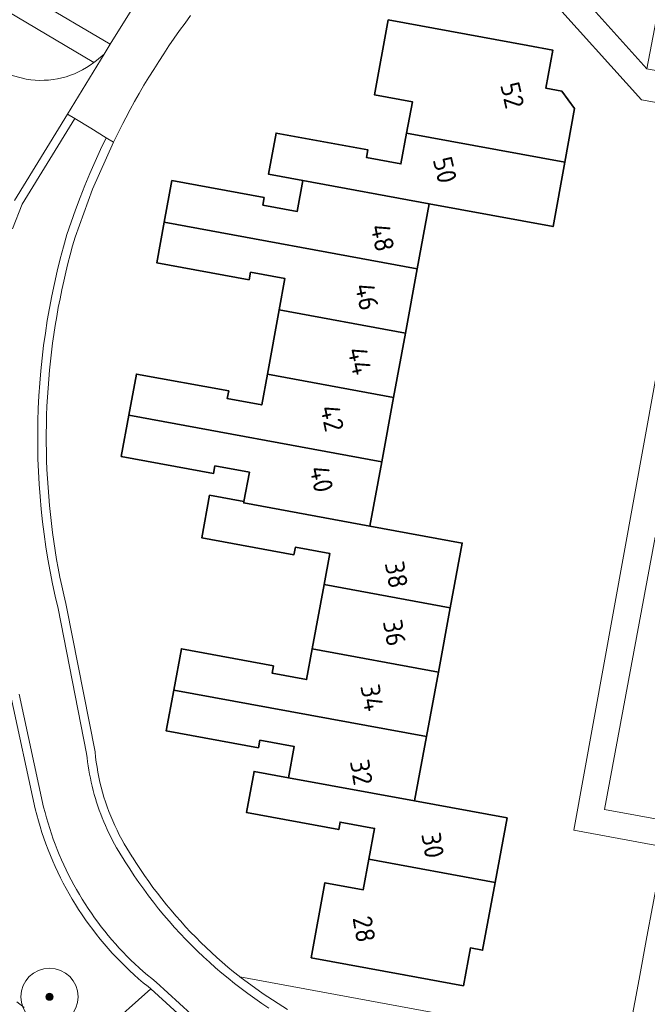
# Model space of a CAD drawing. Extents: x 154222 to 160093, y 456746 to 462495.
# Tile 188 of 254: x 158836 to 158880, y 460783 to 460852. Entities that reach past the tile are written whole.
import ezdxf
from ezdxf.enums import TextEntityAlignment as Align

# ---------------------------------------------------------------- set-up
doc = ezdxf.new("R2010")
doc.units = 0
doc.header["$LTSCALE"] = 0.75
doc.layers.get('0').update_dxf_attribs({"linetype": 'CONTINUOUS'})
for name, color, linetype, lineweight in [('B-XX-GR-BEPLANTING_CULTUUR_BOSPLANTSOEN-GV', 252, 'CONTINUOUS', 18), ('B-XX-GR-BEPLANTING_CULTUUR_HEESTERS-GV', 252, 'CONTINUOUS', 18), ('B-XX-GR-BOOM-S', 252, 'CONTINUOUS', 25), ('B-XX-OG-BEBOUWING-GV', 6, 'CONTINUOUS', 35), ('B-XX-OG-BEBOUWING-T18', 1, 'CONTINUOUS', 18), ('B-XX-OG-TERREIN_CULTUURSCHEIDING-GV', 252, 'CONTINUOUS', 18), ('B-XX-OG-TERREIN_ERF-GV', 252, 'CONTINUOUS', 18), ('B-XX-VH-VERHARDING_BETONSTRAATSTEEN-GV', 252, 'CONTINUOUS', 18), ('B-XX-VH-VERHARDING_HALFVERHARDING-GV', 252, 'CONTINUOUS', 18), ('B-XX-VH-VERHARDING_STRAATBAKSTEEN-GV', 252, 'CONTINUOUS', 18), ('B-XX-VH-VERHARDING_TEGEL-GV', 252, 'CONTINUOUS', 18)]:
    doc.layers.add(name, color=color, linetype=linetype, lineweight=lineweight)
doc.styles.add('NLCS-ISO-M-T18', font='NLCS-ISO.ttf', dxfattribs={"height": 1.8})

# ---------------------------------------------------------------- blocks, each defined once
blk = doc.blocks.new('SGR-BOOM_01-SO')
at = {"linetype": 'ByBlock', "lineweight": 18}
h = blk.add_hatch(color=0, dxfattribs=at)
h.dxf.hatch_style = 1
edge = h.paths.add_edge_path()
edge.add_arc((0, 0), 0.25, 0, 360)
at = {"color": 0, "linetype": 'ByBlock', "lineweight": 18}
for radius in [2, 0.25]:
    blk.add_circle((0, 0), radius, dxfattribs=at)

msp = doc.modelspace()

# ---------------------------------------------------------------- linework, layer by layer
at = {"layer": 'B-XX-GR-BEPLANTING_CULTUUR_BOSPLANTSOEN-GV'}
for points in [[(158843.141, 460864.558), (158841.636, 460867.19), (158839.266, 460866.44), (158836.952, 460864.113), (158834.852, 460861.862), (158834.226, 460857.298), (158832.705, 460853.588), (158840.75, 460848.789), (158840.757, 460848.793), (158840.937, 460848.936), (158841.481, 460849.386), (158841.912, 460850.087), (158836.501, 460853.294), (158836.187, 460853.697), (158836.32, 460854.189), (158841.068, 460859.903), (158846.101, 460856.314), (158846.597, 460857.055), (158846.893, 460857.981), (158846.806, 460858.704), (158846.671, 460859.255), (158845.814, 460860.861), (158844.649, 460862.366)], [(158880.349, 460852.872), (158875.602, 460853.751), (158875.277, 460853.038), (158879.486, 460848.352)]]:
    msp.add_lwpolyline(points, close=True, dxfattribs=at)
for points in [[(158841.507, 460781.026), (158844.744, 460783.918), (158844.55, 460784.073), (158844.219, 460784.345), (158843.893, 460784.624), (158843.573, 460784.909), (158843.257, 460785.199), (158842.948, 460785.496), (158842.643, 460785.798), (158842.345, 460786.106), (158842.052, 460786.419), (158841.765, 460786.738), (158841.484, 460787.062), (158841.209, 460787.391), (158840.941, 460787.725), (158840.678, 460788.064), (158840.422, 460788.408), (158840.173, 460788.757), (158839.93, 460789.11), (158839.694, 460789.468), (158839.464, 460789.83), (158839.241, 460790.197), (158839.025, 460790.567), (158838.817, 460790.942), (158838.615, 460791.32), (158838.42, 460791.702), (158838.232, 460792.088), (158838.052, 460792.477), (158837.878, 460792.869), (158837.713, 460793.264), (158837.554, 460793.663), (158837.403, 460794.064), (158837.26, 460794.468), (158837.124, 460794.875), (158836.996, 460795.284), (158836.875, 460795.696), (158836.762, 460796.109), (158836.657, 460796.525), (158834.938, 460804.426)], [(158880.677, 460793.875), (158879.489, 460787.552), (158878.934, 460784.601), (158878.027, 460779.772), (158883.31, 460778.718)], [(158835.37, 460782.999), (158835.871, 460782.609)]]:
    msp.add_lwpolyline(points, dxfattribs=at)
at = {"layer": 'B-XX-GR-BEPLANTING_CULTUUR_HEESTERS-GV'}
msp.add_lwpolyline([(158878.027, 460779.772), (158850.976, 460784.767), (158852.613, 460783.561), (158854.323, 460782.459)], dxfattribs=at)
at = {"layer": 'B-XX-OG-BEBOUWING-GV'}
for points in [[(158871.159, 460849.984), (158861.369, 460851.784), (158860.406, 460846.536), (158863.061, 460846.047), (158862.66, 460843.861), (158873.737, 460841.82), (158874.422, 460845.574), (158873.527, 460846.795), (158872.415, 460846.998), (158872.905, 460849.663)], [(158873.737, 460841.82), (158862.66, 460843.861), (158862.263, 460841.7), (158859.852, 460842.142), (158859.949, 460842.674), (158853.518, 460843.853), (158852.991, 460840.972), (158855.401, 460840.529), (158864.238, 460838.906), (158872.914, 460837.313)], [(158852.691, 460839.346), (158846.225, 460840.534), (158845.689, 460837.614), (158863.402, 460834.359), (158864.238, 460838.906), (158855.401, 460840.529), (158855.005, 460838.372), (158852.594, 460838.815)], [(158863.402, 460834.359), (158845.689, 460837.614), (158845.166, 460834.77), (158851.632, 460833.584), (158851.729, 460834.111), (158854.14, 460833.668), (158853.737, 460831.474), (158862.574, 460829.85)], [(158862.574, 460829.85), (158853.737, 460831.474), (158852.909, 460826.967), (158861.746, 460825.342)], [(158850.204, 460825.792), (158843.734, 460826.982), (158843.203, 460824.089), (158860.918, 460820.834), (158861.746, 460825.342), (158852.909, 460826.967), (158852.515, 460824.82), (158850.105, 460825.263)], [(158860.918, 460820.834), (158843.203, 460824.089), (158842.674, 460821.21), (158849.142, 460820.02), (158849.239, 460820.549), (158851.65, 460820.106), (158851.271, 460818.048), (158851.253, 460817.949), (158860.09, 460816.325)], [(158851.271, 460818.048), (158848.861, 460818.491), (158848.313, 460815.512), (158854.771, 460814.324), (158854.869, 460814.853), (158857.279, 460814.41), (158856.879, 460812.231), (158865.717, 460810.607), (158866.552, 460815.137), (158860.09, 460816.325), (158851.253, 460817.949)], [(158865.717, 460810.607), (158856.879, 460812.231), (158856.051, 460807.723), (158864.885, 460806.099)], [(158853.344, 460806.552), (158846.886, 460807.739), (158846.353, 460804.844), (158864.054, 460801.591), (158864.885, 460806.099), (158856.051, 460807.723), (158855.658, 460805.58), (158853.247, 460806.022)], [(158864.054, 460801.591), (158846.353, 460804.844), (158845.827, 460801.986), (158852.285, 460800.799), (158852.382, 460801.328), (158854.793, 460800.885), (158854.392, 460798.707), (158863.222, 460797.083)], [(158854.392, 460798.707), (158851.983, 460799.149), (158851.45, 460796.263), (158857.909, 460795.072), (158858.006, 460795.603), (158860.418, 460795.158), (158860.02, 460793.002), (158868.858, 460791.377), (158869.691, 460795.894), (158863.222, 460797.083)], [(158868.858, 460791.377), (158860.02, 460793.002), (158859.623, 460790.855), (158856.943, 460791.348), (158855.98, 460786.094), (158862.467, 460784.903), (158866.638, 460784.137), (158867.125, 460786.779), (158867.981, 460786.621)]]:
    msp.add_lwpolyline(points, close=True, dxfattribs=at)
at = {"layer": 'B-XX-OG-TERREIN_CULTUURSCHEIDING-GV'}
msp.add_lwpolyline([(158834.328, 460848.08), (158836.029, 460847.634), (158836.339, 460847.59), (158836.65, 460847.561), (158836.963, 460847.548), (158837.276, 460847.552), (158837.588, 460847.571), (158837.899, 460847.606), (158838.208, 460847.657), (158838.513, 460847.723), (158838.815, 460847.806), (158839.112, 460847.903), (158839.404, 460848.016), (158839.69, 460848.143), (158839.969, 460848.285), (158840.24, 460848.441), (158840.503, 460848.611), (158840.75, 460848.789), (158832.705, 460853.588)], dxfattribs=at)
at = {"layer": 'B-XX-OG-TERREIN_ERF-GV'}
for points in [[(158880.627, 460861.649), (158879.185, 460860.573), (158878.638, 460859.934), (158878.158, 460859.106), (158877.644, 460858.12), (158876.952, 460856.709), (158875.602, 460853.751), (158880.349, 460852.872), (158879.486, 460848.352), (158885.949, 460847.158)], [(158847.536, 460852.086), (158847.146, 460851.562), (158846.763, 460851.033), (158846.387, 460850.499), (158846.017, 460849.961), (158845.653, 460849.418), (158845.297, 460848.871), (158844.947, 460848.319), (158844.604, 460847.764), (158844.267, 460847.204), (158843.938, 460846.64), (158843.615, 460846.072), (158843.3, 460845.5), (158842.991, 460844.925), (158842.782, 460844.524), (158842.451, 460843.874), (158842.129, 460843.22), (158840.674, 460839.934), (158839.442, 460836.557), (158839.268, 460835.948), (158839.102, 460835.337), (158838.944, 460834.725), (158838.793, 460834.11), (158838.65, 460833.493), (158838.515, 460832.874), (158838.388, 460832.254), (158838.268, 460831.633), (158838.157, 460831.009), (158838.053, 460830.385), (158837.957, 460829.759), (158837.869, 460829.132), (158837.79, 460828.504), (158837.718, 460827.875), (158837.653, 460827.245), (158837.597, 460826.615), (158837.549, 460825.984), (158837.509, 460825.352), (158837.477, 460824.72), (158837.453, 460824.087), (158837.437, 460823.454), (158837.429, 460822.821), (158837.429, 460822.188), (158837.436, 460821.555), (158837.452, 460820.922), (158837.476, 460820.29), (158837.508, 460819.657), (158837.548, 460819.025), (158837.596, 460818.394), (158837.652, 460817.764), (158837.715, 460817.134), (158837.787, 460816.505), (158837.867, 460815.877), (158837.954, 460815.25), (158838.05, 460814.624), (158838.153, 460813.999), (158838.264, 460813.376), (158838.383, 460812.755), (158838.51, 460812.134), (158838.645, 460811.516), (158838.788, 460810.899), (158838.844, 460810.666), (158840.843, 460800.508), (158840.881, 460800.152), (158840.926, 460799.797), (158840.98, 460799.443), (158841.041, 460799.091), (158841.111, 460798.74), (158841.188, 460798.39), (158841.273, 460798.043), (158841.365, 460797.697), (158841.466, 460797.353), (158841.574, 460797.012), (158841.69, 460796.674), (158841.813, 460796.337), (158841.943, 460796.004), (158842.082, 460795.674), (158842.227, 460795.347), (158842.38, 460795.023), (158842.54, 460794.703), (158842.707, 460794.387), (158842.881, 460794.074), (158843.062, 460793.765), (158843.249, 460793.461), (158843.444, 460793.161), (158843.459, 460793.138), (158843.734, 460792.706), (158844.015, 460792.279), (158844.303, 460791.856), (158844.598, 460791.438), (158844.899, 460791.024), (158845.206, 460790.615), (158845.52, 460790.212), (158845.841, 460789.812), (158846.167, 460789.418), (158846.499, 460789.03), (158846.838, 460788.646), (158847.183, 460788.268), (158847.533, 460787.895), (158847.889, 460787.528), (158848.251, 460787.166), (158848.618, 460786.81), (158848.991, 460786.46), (158849.37, 460786.115), (158849.753, 460785.777), (158850.142, 460785.445), (158850.537, 460785.119), (158850.936, 460784.799), (158850.976, 460784.767), (158878.027, 460779.772), (158878.934, 460784.601), (158879.489, 460787.552), (158880.677, 460793.875), (158874.36, 460795.036), (158883.494, 460845.383), (158879.107, 460846.188), (158872.463, 460853.584)], [(158880.063, 460815.55), (158876.512, 460796.484), (158880.863, 460795.68)]]:
    msp.add_lwpolyline(points, dxfattribs=at)
msp.add_lwpolyline([(158860.406, 460846.536), (158861.369, 460851.784), (158871.159, 460849.984), (158872.905, 460849.663), (158872.415, 460846.998), (158873.527, 460846.795), (158874.422, 460845.574), (158873.737, 460841.82), (158872.914, 460837.313), (158864.238, 460838.906), (158863.402, 460834.359), (158862.574, 460829.85), (158861.746, 460825.342), (158860.918, 460820.834), (158860.09, 460816.325), (158866.552, 460815.137), (158865.717, 460810.607), (158864.885, 460806.099), (158864.054, 460801.591), (158863.222, 460797.083), (158869.691, 460795.894), (158868.858, 460791.377), (158867.981, 460786.621), (158867.125, 460786.779), (158866.638, 460784.137), (158862.467, 460784.903), (158855.98, 460786.094), (158856.943, 460791.348), (158859.623, 460790.855), (158860.02, 460793.002), (158860.418, 460795.158), (158858.006, 460795.603), (158857.909, 460795.072), (158851.45, 460796.263), (158851.983, 460799.149), (158854.392, 460798.707), (158854.793, 460800.885), (158852.382, 460801.328), (158852.285, 460800.799), (158845.827, 460801.986), (158846.353, 460804.844), (158846.886, 460807.739), (158853.344, 460806.552), (158853.247, 460806.022), (158855.658, 460805.58), (158856.051, 460807.723), (158856.879, 460812.231), (158857.279, 460814.41), (158854.869, 460814.853), (158854.771, 460814.324), (158848.313, 460815.512), (158848.861, 460818.491), (158851.271, 460818.048), (158851.65, 460820.106), (158849.239, 460820.549), (158849.142, 460820.02), (158842.674, 460821.21), (158843.203, 460824.089), (158843.734, 460826.982), (158850.204, 460825.792), (158850.105, 460825.263), (158852.515, 460824.82), (158852.909, 460826.967), (158853.737, 460831.474), (158854.14, 460833.668), (158851.729, 460834.111), (158851.632, 460833.584), (158845.166, 460834.77), (158845.689, 460837.614), (158846.225, 460840.534), (158852.691, 460839.346), (158852.594, 460838.815), (158855.005, 460838.372), (158855.401, 460840.529), (158852.991, 460840.972), (158853.518, 460843.853), (158859.949, 460842.674), (158859.852, 460842.142), (158862.263, 460841.7), (158862.66, 460843.861), (158863.061, 460846.047)], close=True, dxfattribs=at)
at = {"layer": 'B-XX-VH-VERHARDING_BETONSTRAATSTEEN-GV'}
msp.add_lwpolyline([(158835.191, 460839.145), (158838.906, 460845.193), (158841.481, 460849.386), (158840.937, 460848.936), (158840.757, 460848.793), (158840.75, 460848.789), (158840.503, 460848.611), (158840.24, 460848.441), (158839.969, 460848.285), (158839.69, 460848.143), (158839.404, 460848.016), (158839.112, 460847.903), (158838.815, 460847.806), (158838.513, 460847.723), (158838.208, 460847.657), (158837.899, 460847.606), (158837.588, 460847.571), (158837.276, 460847.552), (158836.963, 460847.548), (158836.65, 460847.561), (158836.339, 460847.59), (158836.029, 460847.634), (158834.328, 460848.08)], dxfattribs=at)
at = {"layer": 'B-XX-VH-VERHARDING_HALFVERHARDING-GV'}
for points in [[(158885.949, 460847.158), (158879.486, 460848.352), (158875.277, 460853.038), (158872.463, 460853.584), (158879.107, 460846.188), (158883.494, 460845.383), (158874.36, 460795.036), (158880.677, 460793.875)], [(158880.863, 460795.68), (158876.512, 460796.484), (158880.063, 460815.55)]]:
    msp.add_lwpolyline(points, dxfattribs=at)
at = {"layer": 'B-XX-VH-VERHARDING_STRAATBAKSTEEN-GV'}
for points in [[(158843.243, 460852.254), (158841.912, 460850.087), (158841.481, 460849.386), (158838.906, 460845.193), (158839.418, 460844.88), (158840.537, 460844.194), (158841.615, 460843.535), (158842.129, 460843.22), (158842.451, 460843.874), (158842.782, 460844.524), (158842.991, 460844.925), (158843.3, 460845.5), (158843.615, 460846.072), (158843.938, 460846.64), (158844.267, 460847.204), (158844.604, 460847.764), (158844.947, 460848.319), (158845.297, 460848.871), (158845.653, 460849.418), (158846.017, 460849.961), (158846.387, 460850.499), (158846.763, 460851.033), (158847.146, 460851.562), (158847.536, 460852.086)], [(158835.058, 460837.16), (158835.73, 460838.876), (158839.418, 460844.88), (158838.906, 460845.193), (158835.191, 460839.145)], [(158853.011, 460782.573), (158852.517, 460782.9), (158852.03, 460783.236), (158851.549, 460783.581), (158851.074, 460783.934), (158850.605, 460784.295), (158850.156, 460784.654), (158849.714, 460785.021), (158849.278, 460785.396), (158848.848, 460785.778), (158848.426, 460786.167), (158848.009, 460786.564), (158847.6, 460786.968), (158847.198, 460787.378), (158846.803, 460787.796), (158846.415, 460788.22), (158846.035, 460788.651), (158845.662, 460789.088), (158845.296, 460789.532), (158844.939, 460789.982), (158844.589, 460790.438), (158844.247, 460790.9), (158843.913, 460791.368), (158843.587, 460791.841), (158843.269, 460792.321), (158842.96, 460792.805), (158842.801, 460793.048), (158842.646, 460793.294), (158842.496, 460793.543), (158842.35, 460793.794), (158842.208, 460794.048), (158842.071, 460794.304), (158841.938, 460794.562), (158841.81, 460794.823), (158841.687, 460795.086), (158841.568, 460795.351), (158841.453, 460795.619), (158841.344, 460795.888), (158841.239, 460796.159), (158841.139, 460796.432), (158841.044, 460796.706), (158840.954, 460796.982), (158840.868, 460797.26), (158840.787, 460797.539), (158840.712, 460797.82), (158840.641, 460798.102), (158840.575, 460798.385), (158840.514, 460798.669), (158840.458, 460798.954), (158840.407, 460799.24), (158840.361, 460799.527), (158840.321, 460799.815), (158840.285, 460800.103), (158840.254, 460800.392), (158838.255, 460810.55), (158838.054, 460811.41), (158837.868, 460812.274), (158837.698, 460813.141), (158837.542, 460814.01), (158837.402, 460814.883), (158837.276, 460815.757), (158837.166, 460816.633), (158837.072, 460817.512), (158836.992, 460818.392), (158836.929, 460819.273), (158836.88, 460820.155), (158836.847, 460821.038), (158836.829, 460821.921), (158836.827, 460822.804), (158836.84, 460823.688), (158836.869, 460824.571), (158836.912, 460825.453), (158836.972, 460826.334), (158837.046, 460827.215), (158837.136, 460828.093), (158837.242, 460828.97), (158837.362, 460829.846), (158837.498, 460830.718), (158837.649, 460831.589), (158837.815, 460832.457), (158837.997, 460833.321), (158838.193, 460834.183), (158838.405, 460835.04), (158838.631, 460835.894), (158838.872, 460836.744), (158839.164, 460837.612), (158839.471, 460838.476), (158839.792, 460839.334), (158840.128, 460840.186), (158840.478, 460841.033), (158840.843, 460841.873), (158841.222, 460842.707), (158841.615, 460843.535), (158840.537, 460844.194), (158839.418, 460844.88), (158835.73, 460838.876), (158835.058, 460837.16)], [(158854.323, 460782.459), (158852.613, 460783.561), (158850.976, 460784.767), (158850.936, 460784.799), (158850.537, 460785.119), (158850.142, 460785.445), (158849.753, 460785.777), (158849.37, 460786.115), (158848.991, 460786.46), (158848.618, 460786.81), (158848.251, 460787.166), (158847.889, 460787.528), (158847.533, 460787.895), (158847.183, 460788.268), (158846.838, 460788.646), (158846.499, 460789.03), (158846.167, 460789.418), (158845.841, 460789.812), (158845.52, 460790.212), (158845.206, 460790.615), (158844.899, 460791.024), (158844.598, 460791.438), (158844.303, 460791.856), (158844.015, 460792.279), (158843.734, 460792.706), (158843.459, 460793.138), (158843.444, 460793.161), (158843.249, 460793.461), (158843.062, 460793.765), (158842.881, 460794.074), (158842.707, 460794.387), (158842.54, 460794.703), (158842.38, 460795.023), (158842.227, 460795.347), (158842.082, 460795.674), (158841.943, 460796.004), (158841.813, 460796.337), (158841.69, 460796.674), (158841.574, 460797.012), (158841.466, 460797.353), (158841.365, 460797.697), (158841.273, 460798.043), (158841.188, 460798.39), (158841.111, 460798.74), (158841.041, 460799.091), (158840.98, 460799.443), (158840.926, 460799.797), (158840.881, 460800.152), (158840.843, 460800.508), (158838.844, 460810.666), (158838.788, 460810.899), (158838.645, 460811.516), (158838.51, 460812.134), (158838.383, 460812.755), (158838.264, 460813.376), (158838.153, 460813.999), (158838.05, 460814.624), (158837.954, 460815.25), (158837.867, 460815.877), (158837.787, 460816.505), (158837.715, 460817.134), (158837.652, 460817.764), (158837.596, 460818.394), (158837.548, 460819.025), (158837.508, 460819.657), (158837.476, 460820.29), (158837.452, 460820.922), (158837.436, 460821.555), (158837.429, 460822.188), (158837.429, 460822.821), (158837.437, 460823.454), (158837.453, 460824.087), (158837.477, 460824.72), (158837.509, 460825.352), (158837.549, 460825.984), (158837.597, 460826.615), (158837.653, 460827.245), (158837.718, 460827.875), (158837.79, 460828.504), (158837.869, 460829.132), (158837.957, 460829.759), (158838.053, 460830.385), (158838.157, 460831.009), (158838.268, 460831.633), (158838.388, 460832.254), (158838.515, 460832.874), (158838.65, 460833.493), (158838.793, 460834.11), (158838.944, 460834.725), (158839.102, 460835.337), (158839.268, 460835.948), (158839.442, 460836.557), (158840.674, 460839.934), (158842.129, 460843.22), (158841.615, 460843.535), (158841.222, 460842.707), (158840.843, 460841.873), (158840.478, 460841.033), (158840.128, 460840.186), (158839.792, 460839.334), (158839.471, 460838.476), (158839.164, 460837.612), (158838.872, 460836.744), (158838.631, 460835.894), (158838.405, 460835.04), (158838.193, 460834.183), (158837.997, 460833.321), (158837.815, 460832.457), (158837.649, 460831.589), (158837.498, 460830.718), (158837.362, 460829.846), (158837.242, 460828.97), (158837.136, 460828.093), (158837.046, 460827.215), (158836.972, 460826.334), (158836.912, 460825.453), (158836.869, 460824.571), (158836.84, 460823.688), (158836.827, 460822.804), (158836.829, 460821.921), (158836.847, 460821.038), (158836.88, 460820.155), (158836.929, 460819.273), (158836.992, 460818.392), (158837.072, 460817.512), (158837.166, 460816.633), (158837.276, 460815.757), (158837.402, 460814.883), (158837.542, 460814.01), (158837.698, 460813.141), (158837.868, 460812.274), (158838.054, 460811.41), (158838.255, 460810.55), (158840.254, 460800.392), (158840.285, 460800.103), (158840.321, 460799.815), (158840.361, 460799.527), (158840.407, 460799.24), (158840.458, 460798.954), (158840.514, 460798.669), (158840.575, 460798.385), (158840.641, 460798.102), (158840.712, 460797.82), (158840.787, 460797.539), (158840.868, 460797.26), (158840.954, 460796.982), (158841.044, 460796.706), (158841.139, 460796.432), (158841.239, 460796.159), (158841.344, 460795.888), (158841.453, 460795.619), (158841.568, 460795.351), (158841.687, 460795.086), (158841.81, 460794.823), (158841.938, 460794.562), (158842.071, 460794.304), (158842.208, 460794.048), (158842.35, 460793.794), (158842.496, 460793.543), (158842.646, 460793.294), (158842.801, 460793.048), (158842.96, 460792.805), (158843.269, 460792.321), (158843.587, 460791.841), (158843.913, 460791.368), (158844.247, 460790.9), (158844.589, 460790.438), (158844.939, 460789.982), (158845.296, 460789.532), (158845.662, 460789.088), (158846.035, 460788.651), (158846.415, 460788.22), (158846.803, 460787.796), (158847.198, 460787.378), (158847.6, 460786.968), (158848.009, 460786.564), (158848.426, 460786.167), (158848.848, 460785.778), (158849.278, 460785.396), (158849.714, 460785.021), (158850.156, 460784.654), (158850.605, 460784.295), (158851.074, 460783.934), (158851.549, 460783.581), (158852.03, 460783.236), (158852.517, 460782.9), (158853.011, 460782.573)], [(158834.938, 460804.426), (158836.657, 460796.525), (158836.762, 460796.109), (158836.875, 460795.696), (158836.996, 460795.284), (158837.124, 460794.875), (158837.26, 460794.468), (158837.403, 460794.064), (158837.554, 460793.663), (158837.713, 460793.264), (158837.878, 460792.869), (158838.052, 460792.477), (158838.232, 460792.088), (158838.42, 460791.702), (158838.615, 460791.32), (158838.817, 460790.942), (158839.025, 460790.567), (158839.241, 460790.197), (158839.464, 460789.83), (158839.694, 460789.468), (158839.93, 460789.11), (158840.173, 460788.757), (158840.422, 460788.408), (158840.678, 460788.064), (158840.941, 460787.725), (158841.209, 460787.391), (158841.484, 460787.062), (158841.765, 460786.738), (158842.052, 460786.419), (158842.345, 460786.106), (158842.643, 460785.798), (158842.948, 460785.496), (158843.257, 460785.199), (158843.573, 460784.909), (158843.893, 460784.624), (158844.219, 460784.345), (158844.55, 460784.073), (158844.744, 460783.918), (158847.176, 460781.709)], [(158847.579, 460782.153), (158845.116, 460784.389), (158844.812, 460784.634), (158844.511, 460784.884), (158844.216, 460785.139), (158843.924, 460785.399), (158843.638, 460785.665), (158843.356, 460785.935), (158843.079, 460786.21), (158842.806, 460786.49), (158842.539, 460786.775), (158842.277, 460787.065), (158842.019, 460787.358), (158841.767, 460787.657), (158841.52, 460787.959), (158841.279, 460788.266), (158841.042, 460788.578), (158840.812, 460788.893), (158840.587, 460789.212), (158840.367, 460789.535), (158840.153, 460789.862), (158839.945, 460790.193), (158839.742, 460790.527), (158839.546, 460790.864), (158839.356, 460791.205), (158839.171, 460791.55), (158838.992, 460791.897), (158838.82, 460792.248), (158838.654, 460792.601), (158838.494, 460792.957), (158838.34, 460793.317), (158838.192, 460793.678), (158838.051, 460794.042), (158837.916, 460794.409), (158837.788, 460794.778), (158837.666, 460795.149), (158837.55, 460795.522), (158837.441, 460795.897), (158837.339, 460796.274), (158837.243, 460796.653), (158835.524, 460804.554)], [(158835.524, 460804.554), (158837.243, 460796.653), (158837.339, 460796.274), (158837.441, 460795.897), (158837.55, 460795.522), (158837.666, 460795.149), (158837.788, 460794.778), (158837.916, 460794.409), (158838.051, 460794.042), (158838.192, 460793.678), (158838.34, 460793.317), (158838.494, 460792.957), (158838.654, 460792.601), (158838.82, 460792.248), (158838.992, 460791.897), (158839.171, 460791.55), (158839.356, 460791.205), (158839.546, 460790.864), (158839.742, 460790.527), (158839.945, 460790.193), (158840.153, 460789.862), (158840.367, 460789.535), (158840.587, 460789.212), (158840.812, 460788.893), (158841.042, 460788.578), (158841.279, 460788.266), (158841.52, 460787.959), (158841.767, 460787.657), (158842.019, 460787.358), (158842.277, 460787.065), (158842.539, 460786.775), (158842.806, 460786.49), (158843.079, 460786.21), (158843.356, 460785.935), (158843.638, 460785.665), (158843.924, 460785.399), (158844.216, 460785.139), (158844.511, 460784.884), (158844.812, 460784.634), (158845.116, 460784.389), (158847.579, 460782.153)], [(158847.176, 460781.709), (158844.744, 460783.918), (158841.507, 460781.026)], [(158835.871, 460782.609), (158835.37, 460782.999)]]:
    msp.add_lwpolyline(points, dxfattribs=at)
at = {"layer": 'B-XX-VH-VERHARDING_TEGEL-GV'}
msp.add_lwpolyline([(158846.101, 460856.314), (158841.068, 460859.903), (158836.32, 460854.189), (158836.187, 460853.697), (158836.501, 460853.294), (158841.912, 460850.087), (158843.243, 460852.254)], close=True, dxfattribs=at)

# ---------------------------------------------------------------- block references
at = {"layer": 'B-XX-GR-BOOM-S'}
msp.add_blockref('SGR-BOOM_01-SO', (158837.653, 460783.364), dxfattribs=at)

# ---------------------------------------------------------------- texts
at = {"layer": 'B-XX-OG-BEBOUWING-T18', "style": 'NLCS-ISO-M-T18'}
for s, rotation, p in [('52', 283.1, (158870.068, 460846.502)), ('50', 283.1, (158865.346, 460841.274)), ('48', 282, (158860.971, 460836.532)), ('46', 282, (158859.878, 460832.398)), ('44', 282, (158859.376, 460827.899)), ('42', 282, (158857.448, 460823.887)), ('40', 282, (158856.7, 460819.631)), ('38', 280, (158861.948, 460812.921)), ('36', 280, (158861.81, 460808.853)), ('34', 280, (158860.24, 460804.311)), ('32', 280, (158859.494, 460799.083)), ('30', 279.5, (158864.494, 460793.976)), ('28', 279.5, (158859.685, 460788.097))]:
    msp.add_text(s, height=1.35, rotation=rotation, dxfattribs=at).set_placement(p, align=Align.MIDDLE_CENTER)

doc.saveas('drawing.dxf')
